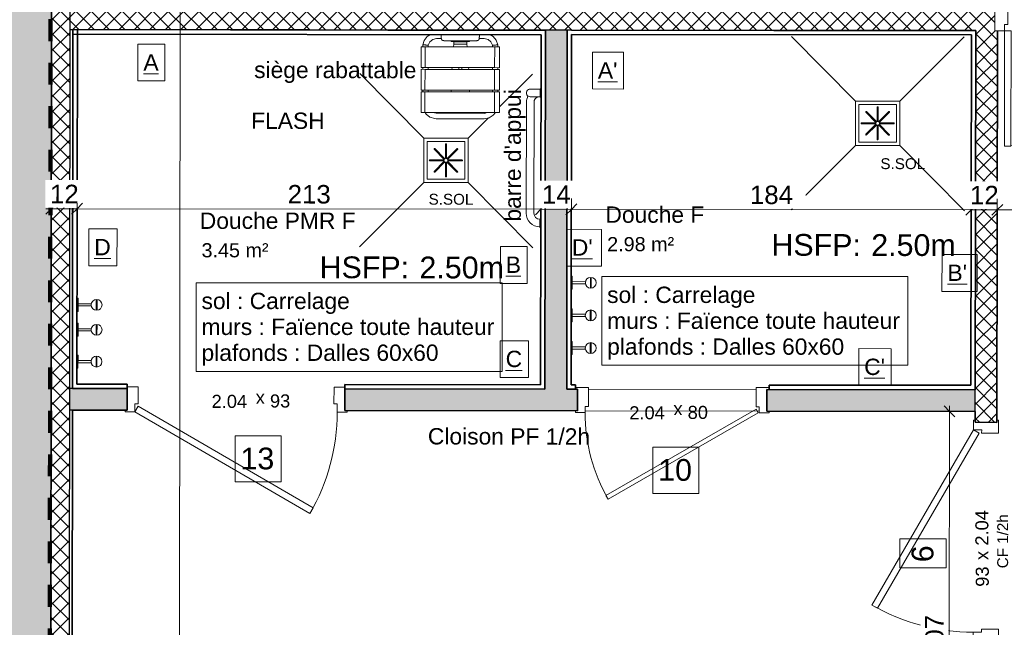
# Model space of a CAD drawing. Header units: metres. Extents: x 107 to 154, y -7 to 138.
# Tile 25 of 62: x 114.89 to 119.42, y 114.72 to 117.52. Entities that reach past the tile are written whole.
import ezdxf

# ---------------------------------------------------------------- set-up
doc = ezdxf.new("R2010")
doc.units = ezdxf.units.M
doc.linetypes.add('Tiret', pattern=[0.0025, 0.00125, -0.00125])
for name, color, linetype, lineweight in [('A-ANNO-DIMS', 7, 'Continuous', 20), ('A-ANNO-DIMS-50', 7, 'Continuous', 20), ('A-AREA-IDEN', 7, 'Continuous', 20), ('A-DOOR', 7, 'Continuous', 18), ('A-DOOR-IDEN', 7, 'Continuous', 20), ('A-WALL', 7, 'Continuous', 18), ('G-ANNO-TEXT', 7, 'Continuous', 20), ('I-FURN', 7, 'Continuous', 18), ('I-WALL', 7, 'Continuous', 18), ('P-SANR-FIXT', 7, 'Continuous', 18)]:
    doc.layers.add(name, color=color, linetype=linetype, lineweight=lineweight)
doc.layers.add('A-DETL', color=7, linetype='Continuous', lineweight=18, true_color=0x00a600)
doc.layers.add('A-DOOR-FRAM', color=7, linetype='Continuous', lineweight=18, true_color=0x2a2a2a)
doc.layers.add('A-WALL-PATT', color=7, linetype='Continuous', true_color=0x2a2a2a)
doc.styles.add('Arial_11', font='arial.ttf', dxfattribs={"height": 0.0012})
doc.styles.add('Arial_3', font='arial.ttf', dxfattribs={"height": 0.065})
doc.styles.add('Arial_4', font='arial.ttf', dxfattribs={"height": 0.075})
doc.styles.add('Arial_5', font='arial.ttf', dxfattribs={"height": 0.085})
doc.styles.add('Arial_6', font='arial.ttf', dxfattribs={"height": 0.1})
doc.styles.add('Arial_8', font='arial.ttf', dxfattribs={"height": 0.05})
doc.styles.add('Arial_9', font='arial.ttf', dxfattribs={"height": 0.06})
doc.dimstyles.new('GRZRIG_Cotes_linéaires_-Arial_1_7_op', dxfattribs={"dimscale": 0.3048, "dimtxt": 0.086722, "dimasz": 0.164042, "dimexe": 0.082021, "dimexo": 0.0625, "dimgap": 8.2021e-05, "dimtad": 1, "dimdec": 0, "dimlfac": 100, "dimzin": 0, "dimdsep": 46, "dimtxsty": 'Arial_5', "dimblk1": 'OBLIQUE', "dimblk2": 'OBLIQUE', "dimsah": 1, "dimcen": 0.09, "dimdle": 0.082021, "dimazin": 0, "dimtfac": 1, "dimtdec": 4, "dimtix": 1, "dimtmove": 0, "dimatfit": 3, "dimfxl": 0.164042, "dimfxlon": 1, "dimtvp": 1, "dimtfill": 1, "dimtolj": 1, "dimtzin": 0, "dimarcsym": 2})
pattern_1 = [(45, (0, 0), (-0.035355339, 0.035355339), []), (135, (0, 0), (-0.035355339, -0.035355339), [])]

# ---------------------------------------------------------------- blocks, each defined once
blk = doc.blocks.new('Grz_porte 1V recouvrement 30_ - 93x204-4900149-DCE-R-1 Proj 50')
at = {"layer": 'A-DOOR'}
for p, q in [((-0.3404, 0.523), (-0.3554, 0.497)), ((0.465, 0.058), (-0.3404, 0.523)), ((-0.3554, 0.497), (0.45, 0.032)), ((0.465, 0.058), (0.45, 0.032))]:
    blk.add_line(p, q, dxfattribs=at)
blk.add_arc((0.465, 0.058), 0.93, 150, 180, dxfattribs=at)
at = {"layer": 'A-DOOR-FRAM', "color": 7}
for p, q in [((-0.51, 0.058), (-0.465, 0.058)), ((-0.51, 0.05), (-0.51, 0.058)), ((-0.465, 0.058), (-0.465, 0.02)), ((0.465, 0.058), (0.51, 0.058)), ((0.465, 0.02), (0.465, 0.058)), ((0.51, 0.058), (0.51, 0.05)), ((-0.465, 0.02), (-0.45, 0.02)), ((-0.45, 0.02), (-0.45, -0.058)), ((0.45, 0.02), (0.465, 0.02)), ((0.45, -0.058), (0.45, 0.02)), ((-0.51, -0.058), (-0.51, -0.05)), ((-0.45, -0.058), (-0.51, -0.058)), ((0.51, -0.058), (0.45, -0.058)), ((0.51, -0.05), (0.51, -0.058))]:
    blk.add_line(p, q, dxfattribs=at)
blk = doc.blocks.new('OMD_Porte 2V tunnel - 140x204 _occulus-5373107-DCE-R-1 Proj 50')
at = {"layer": 'A-DOOR'}
for p, q in [((-0.75, 0.98), (-0.78, 0.98)), ((-0.78, 0.98), (-0.78, 0.05)), ((-0.75, 0.05), (-0.75, 0.98)), ((0.68, 0.58), (0.65, 0.58)), ((0.65, 0.58), (0.65, 0.05)), ((0.68, 0.05), (0.68, 0.58)), ((-0.825, -0.05), (-0.825, 0.05)), ((-0.825, 0.05), (-0.78, 0.05)), ((-0.78, 0.05), (-0.75, 0.05)), ((-0.78, 0.05), (-0.78, 0.02)), ((0.65, 0.05), (0.68, 0.05)), ((0.68, 0.02), (0.68, 0.05)), ((0.68, 0.05), (0.725, 0.05)), ((0.725, 0.05), (0.725, -0.05)), ((-0.78, 0.02), (-0.765, 0.02)), ((-0.765, 0.02), (-0.765, -0.05)), ((0.665, 0.02), (0.68, 0.02)), ((0.665, -0.05), (0.665, 0.02)), ((-0.765, -0.05), (-0.825, -0.05)), ((0.725, -0.05), (0.665, -0.05))]:
    blk.add_line(p, q, dxfattribs=at)
at = {"layer": 'A-DOOR', "linetype": 'Tiret'}
for centre, radius, start, end in [((-0.78, 0.05), 0.93, 360, 90), ((0.68, 0.05), 0.53, 90, 180)]:
    blk.add_arc(centre, radius, start, end, dxfattribs=at)
blk = doc.blocks.new('Grz_porte 1V recouvrement 30_ - 80x204-4230101-DCE-R-1 Proj 50')
at = {"layer": 'A-DOOR'}
for p, q in [((-0.3041, -0.4385), (0.385, -0.0407)), ((0.395, -0.058), (0.385, -0.0407)), ((0.395, -0.058), (-0.2941, -0.4558)), ((-0.2941, -0.4558), (-0.3041, -0.4385))]:
    blk.add_line(p, q, dxfattribs=at)
blk.add_arc((0.4, -0.058), 0.8, 180, 209.821, dxfattribs=at)
at = {"layer": 'A-DOOR-FRAM', "color": 7}
for p, q in [((-0.385, 0.058), (-0.445, 0.058)), ((-0.385, -0.03), (-0.385, 0.058)), ((0.445, 0.058), (0.385, 0.058)), ((0.385, 0.058), (0.385, -0.03)), ((-0.4, -0.058), (-0.4, -0.03)), ((-0.4, -0.03), (-0.385, -0.03)), ((0.385, -0.03), (0.4, -0.03)), ((0.4, -0.03), (0.4, -0.058)), ((-0.445, -0.05), (-0.445, -0.058)), ((-0.445, -0.058), (-0.4, -0.058)), ((0.4, -0.058), (0.445, -0.058)), ((0.445, -0.058), (0.445, -0.05))]:
    blk.add_line(p, q, dxfattribs=at)
blk = doc.blocks.new('Grz_patère - Grz_patère-3432048-DCE-R-1 Proj 50')
at = {"layer": 'I-FURN'}
for p, q in [((0, -0.03), (0, 0.03)), ((0, 0.03), (0.005, 0.03)), ((0.005, 0.03), (0.005, -0.03)), ((0.005, 0.005), (0.0655, 0.005)), ((0.088, 0.025), (0.088, -0.025)), ((0.092, 0.025), (0.092, -0.025)), ((0.005, -0.03), (0, -0.03)), ((0.0655, -0.005), (0.005, -0.005))]:
    blk.add_line(p, q, dxfattribs=at)
blk.add_circle((0.09, 0), 0.025, dxfattribs=at)
blk = doc.blocks.new('Grz_patère - Grz_patère-3431089-DCE-R-1 Proj 50')
at = {"layer": 'I-FURN'}
for p, q in [((0.005, 0.03), (0.0001, 0.03)), ((0.005, -0.03), (0.005, 0.03)), ((0.0655, 0.005), (0.005, 0.005)), ((0.088, -0.025), (0.088, 0.025)), ((0.092, -0.025), (0.092, 0.025)), ((0.0001, -0.03), (0.005, -0.03)), ((0.005, -0.005), (0.0655, -0.005))]:
    blk.add_line(p, q, dxfattribs=at)
blk.add_circle((0.09, 0), 0.025, dxfattribs=at)
blk = doc.blocks.new('siege rabattable 3D - Type 1-4900157-DCE-R-1 Proj 50')
at = {"layer": 'I-FURN'}
for p, q in [((0.015, -0.089), (0.0379, -0.089)), ((0.0304, -0.05), (0.0304, -0.0506)), ((0.0304, -0.0506), (0.0304, -0.05)), ((0.2122, -0.089), (0.2352, -0.089)), ((0.2197, -0.05), (0.2197, -0.0507)), ((0.2197, -0.0507), (0.2197, -0.05)), ((-0.055, -0.127), (-0.055, -0.2224)), ((-0.037, -0.127), (-0.055, -0.127)), ((-0.0474, -0.1175), (-0.0474, -0.127)), ((0.283, -0.127), (-0.037, -0.127)), ((-0.037, -0.127), (-0.037, -0.2224)), ((-0.0226, -0.127), (-0.0226, -0.1197)), ((0.0486, -0.0991), (0.0486, -0.0985)), ((0.0486, -0.0991), (0.2014, -0.0991)), ((0.083, -0.0991), (0.083, -0.1005)), ((0.083, -0.1005), (0.083, -0.1024)), ((0.083, -0.1024), (0.167, -0.1024)), ((0.095, -0.114), (0.0941, -0.1269)), ((0.095, -0.114), (0.1556, -0.114)), ((0.0957, -0.1034), (0.1548, -0.1034)), ((0.1565, -0.1268), (0.1556, -0.114)), ((0.167, -0.1005), (0.167, -0.0991)), ((0.167, -0.1024), (0.167, -0.1005)), ((0.2014, -0.0985), (0.2014, -0.0991)), ((0.2727, -0.1197), (0.2727, -0.1267)), ((0.305, -0.127), (0.283, -0.127)), ((0.283, -0.127), (0.283, -0.2224)), ((0.2975, -0.1266), (0.2975, -0.1175)), ((0.305, -0.2224), (0.305, -0.127)), ((-0.055, -0.2224), (-0.037, -0.2224)), ((-0.0474, -0.2224), (-0.0474, -0.2305)), ((-0.037, -0.2224), (0.283, -0.2224)), ((-0.0226, -0.2305), (-0.0226, -0.2224)), ((0.0874, -0.2224), (0.0868, -0.2305)), ((0.1637, -0.2305), (0.1632, -0.2224)), ((0.2727, -0.2224), (0.2727, -0.2305)), ((0.283, -0.2224), (0.305, -0.2224)), ((0.2975, -0.2305), (0.2975, -0.2224)), ((-0.055, -0.2305), (-0.055, -0.3259)), ((-0.037, -0.2305), (-0.055, -0.2305)), ((0.283, -0.2305), (-0.037, -0.2305)), ((-0.037, -0.2305), (-0.037, -0.3259)), ((0.305, -0.2305), (0.283, -0.2305)), ((0.283, -0.2305), (0.283, -0.3259)), ((0.305, -0.3259), (0.305, -0.2305)), ((-0.055, -0.3259), (-0.037, -0.3259)), ((-0.055, -0.3334), (-0.055, -0.4288)), ((-0.037, -0.3334), (-0.055, -0.3334)), ((-0.0474, -0.3259), (-0.0474, -0.3334)), ((-0.037, -0.3259), (0.283, -0.3259)), ((0.283, -0.3334), (-0.037, -0.3334)), ((-0.037, -0.3334), (-0.037, -0.4288)), ((-0.0226, -0.3334), (-0.0226, -0.3259)), ((0.0826, -0.3334), (0.0826, -0.3259)), ((0.1679, -0.3259), (0.1679, -0.3334)), ((0.2727, -0.3259), (0.2727, -0.3334)), ((0.283, -0.3259), (0.305, -0.3259)), ((0.305, -0.3334), (0.283, -0.3334)), ((0.283, -0.3334), (0.283, -0.4288)), ((0.2975, -0.3334), (0.2975, -0.3259)), ((0.305, -0.4288), (0.305, -0.3334)), ((-0.055, -0.4288), (-0.037, -0.4288)), ((-0.037, -0.4288), (0.283, -0.4288)), ((0.0145, -0.4325), (-0.0012, -0.4288)), ((0.2356, -0.4325), (0.0145, -0.4325)), ((0.283, -0.4288), (0.305, -0.4288)), ((0.0145, -0.4574), (0.2356, -0.4574))]:
    blk.add_line(p, q, dxfattribs=at)
at = {"layer": 'I-FURN', "flags": 128}
for points in [[(-0.0113, -0.0706), (-0.0269, -0.08), (-0.0409, -0.0978), (-0.0474, -0.1175)], [(-0.0226, -0.1197), (-0.0152, -0.1037), (-0.0014, -0.0927), (0.015, -0.089)], [(0.2352, -0.089), (0.2523, -0.093), (0.2659, -0.1044), (0.2727, -0.1197)], [(0.2975, -0.1175), (0.29, -0.0961), (0.2754, -0.0787), (0.2612, -0.0707)], [(0.0957, -0.1034), (0.0957, -0.1042), (0.0956, -0.1058), (0.0954, -0.1081), (0.0952, -0.1109), (0.095, -0.114)], [(0.096, -0.0991), (0.0959, -0.101), (0.0958, -0.1027), (0.0957, -0.1034)], [(0.1548, -0.1034), (0.1548, -0.1027), (0.1547, -0.101), (0.1545, -0.0991)], [(0.1556, -0.114), (0.1554, -0.1109), (0.1552, -0.1081), (0.155, -0.1058), (0.1549, -0.1042), (0.1548, -0.1034)], [(-0.0365, -0.4288), (-0.0316, -0.4367), (-0.0138, -0.4505), (0.0077, -0.457), (0.0145, -0.4574)], [(0.2494, -0.4288), (0.2413, -0.4321), (0.2356, -0.4325)], [(0.2356, -0.4574), (0.2577, -0.4533), (0.2769, -0.4415), (0.2868, -0.4288)]]:
    blk.add_lwpolyline(points, dxfattribs=at)
at = {"layer": 'I-FURN'}
for centre, start, end in [((-0.0026, -0.0843), 9.4726, 19.9271), ((0.2526, -0.0843), 160.1355, 170.5274)]:
    blk.add_arc(centre, 0.0404, start, end, dxfattribs=at)
for points in [[(0.0373, -0.0777), (0.0375, -0.0793), (0.0379, -0.0825), (0.0378, -0.0856), (0.0377, -0.0871)], [(0.2123, -0.0871), (0.2122, -0.0856), (0.2122, -0.0825), (0.2125, -0.0793), (0.2128, -0.0777)], [(-0.0226, -0.1197), (-0.0226, -0.1197), (-0.0231, -0.1196), (-0.0253, -0.1194), (-0.0287, -0.1191), (-0.0328, -0.1187), (-0.0372, -0.1183), (-0.0413, -0.118), (-0.0447, -0.1177), (-0.0469, -0.1176), (-0.0474, -0.1175), (-0.0474, -0.1175)], [(0.083, -0.1005), (0.0833, -0.1001), (0.0837, -0.0996), (0.0841, -0.0991)], [(0.1658, -0.0991), (0.1662, -0.0996), (0.1666, -0.1001), (0.167, -0.1005)], [(0.2727, -0.1197), (0.2727, -0.1197), (0.2732, -0.1196), (0.2754, -0.1194), (0.2788, -0.1191), (0.2829, -0.1187), (0.2873, -0.1183), (0.2915, -0.118), (0.2948, -0.1177), (0.297, -0.1176), (0.2975, -0.1175), (0.2975, -0.1175)], [(0.1175, -0.2305), (0.1176, -0.2278), (0.1178, -0.2251), (0.118, -0.2224)], [(0.118, -0.2224), (0.1178, -0.2251), (0.1176, -0.2278), (0.1175, -0.2305)], [(0.1326, -0.2224), (0.1328, -0.2251), (0.1329, -0.2278), (0.133, -0.2305)], [(0.133, -0.2305), (0.1329, -0.2278), (0.1328, -0.2251), (0.1326, -0.2224)]]:
    blk.add_open_spline(points, degree=3, dxfattribs=at)
for points, knots in [([(0.0377, -0.0871), (0.0377, -0.0876), (0.0378, -0.0885), (0.038, -0.0899), (0.0383, -0.0909), (0.0386, -0.0917), (0.0388, -0.0923), (0.0391, -0.0929), (0.0395, -0.0936), (0.0403, -0.0947), (0.0413, -0.0956), (0.0421, -0.0963), (0.0426, -0.0966), (0.043, -0.0969), (0.0433, -0.0971), (0.0436, -0.0972), (0.0438, -0.0973), (0.0442, -0.0975), (0.0446, -0.0977), (0.045, -0.0979), (0.0454, -0.098), (0.0457, -0.0981), (0.0461, -0.0981), (0.0465, -0.0982), (0.0473, -0.0983), (0.0481, -0.0984), (0.0486, -0.0985)], [0, 0, 0, 0, 0.071429, 0.142857, 0.214286, 0.25, 0.285714, 0.321429, 0.357143, 0.428571, 0.571429, 0.607143, 0.642857, 0.678571, 0.696429, 0.714286, 0.732143, 0.75, 0.785714, 0.821429, 0.839286, 0.857143, 0.875, 0.892857, 0.928571, 1, 1, 1, 1]), ([(0.2014, -0.0985), (0.202, -0.0984), (0.2027, -0.0983), (0.2035, -0.0982), (0.204, -0.0981), (0.2043, -0.0981), (0.2046, -0.098), (0.205, -0.0979), (0.2055, -0.0977), (0.2059, -0.0975), (0.2062, -0.0973), (0.2065, -0.0972), (0.2067, -0.0971), (0.2071, -0.0969), (0.2075, -0.0966), (0.2079, -0.0963), (0.2088, -0.0956), (0.2096, -0.0948), (0.2103, -0.0939), (0.2106, -0.0934), (0.211, -0.0929), (0.2112, -0.0923), (0.2115, -0.0917), (0.2118, -0.0909), (0.2122, -0.0894), (0.2123, -0.0881), (0.2123, -0.0871)], [0, 0, 0, 0, 0.071429, 0.107143, 0.125, 0.142857, 0.160714, 0.178571, 0.214286, 0.25, 0.267857, 0.285714, 0.303571, 0.321429, 0.357143, 0.392857, 0.428571, 0.571429, 0.607143, 0.642857, 0.678571, 0.714286, 0.75, 0.785714, 0.857143, 1, 1, 1, 1])]:
    blk.add_open_spline(points, degree=3, knots=knots, dxfattribs=at)
blk = doc.blocks.new('OMD_barre d_appui - Type 1-4160814-DCE-R-1 Proj 50')
at = {"layer": 'P-SANR-FIXT'}
for p, q in [((-0.1902, -0.0744), (-0.1946, -0.07)), ((-0.1902, -0.0744), (-0.1902, -0.1193)), ((-0.1552, -0.0744), (-0.1902, -0.0744)), ((-0.1509, -0.07), (-0.1552, -0.0744)), ((-0.1552, -0.0744), (-0.1552, -0.1192)), ((0.4075, -0.0744), (0.4039, -0.07)), ((0.4448, -0.0744), (0.4075, -0.0744)), ((0.4491, -0.07), (0.4448, -0.0744)), ((0.38, -0.1019), (-0.13, -0.1019)), ((0.38, -0.1369), (-0.13, -0.1369))]:
    blk.add_line(p, q, dxfattribs=at)
for centre, radius, start, end in [((-0.13, -0.0744), 0.0275, 203.4507, 270.0261), ((0.38, -0.0744), 0.0275, 270, 359.9997), ((0.38, -0.0744), 0.0625, 270, 0), ((-0.1727, -0.1193), 0.0175, 180, 0.6382), ((-0.13, -0.0743), 0.0625, 242.6332, 269.983)]:
    blk.add_arc(centre, radius, start, end, dxfattribs=at)
blk = doc.blocks.new('OMD_Siphondouche - 80x80-4229685-DCE-R-1 Proj 50')
at = {"layer": 'P-SANR-FIXT'}
for p, q in [((-0.1018, 0.1019), (-0.4, 0.4012)), ((0.1018, 0.1019), (0.3968, 0.398)), ((-0.1019, -0.1017), (-0.1019, 0.1017)), ((-0.1019, 0.1017), (0.1019, 0.1017)), ((0.1019, 0.1017), (0.1019, -0.1017)), ((-0.0866, -0.0865), (-0.0866, 0.0865)), ((-0.0866, 0.0865), (0.0866, 0.0865)), ((-0.0089, 0.0058), (-0.0539, 0.0508)), ((-0.0058, 0.0089), (-0.0508, 0.0539)), ((-0.0022, 0.0104), (-0.0022, 0.074)), ((0.0022, 0.0104), (0.0022, 0.074)), ((0.0058, 0.0089), (0.0508, 0.0539)), ((0.0089, 0.0058), (0.0539, 0.0508)), ((0.0866, 0.0865), (0.0866, -0.0865)), ((-0.0104, 0.0022), (-0.074, 0.0022)), ((0.0104, 0.0022), (0.074, 0.0022)), ((-0.0104, -0.0022), (-0.074, -0.0022)), ((-0.0089, -0.0058), (-0.0539, -0.0508)), ((-0.0058, -0.0089), (-0.0508, -0.0539)), ((-0.0022, -0.0104), (-0.0022, -0.074)), ((0.0022, -0.0104), (0.0022, -0.074)), ((0.0058, -0.0089), (0.0508, -0.0539)), ((0.0089, -0.0058), (0.0539, -0.0508)), ((0.0104, -0.0022), (0.074, -0.0022)), ((0.0866, -0.0865), (-0.0866, -0.0865)), ((-0.1018, -0.1019), (-0.3965, -0.3977)), ((0.1019, -0.1017), (-0.1019, -0.1017)), ((0.1018, -0.1019), (0.3968, -0.398))]:
    blk.add_line(p, q, dxfattribs=at)
for centre, start, end in [((-0.0523, 0.0523), 44.1511, 225.849), ((0, 0.074), 359.151, 180.849), ((0.0523, 0.0523), 314.151, 135.8489), ((-0.074, 0), 89.151, 270.849), ((-0.0104, 0), 270, 90), ((-0.0074, 0.0074), 225, 45), ((0, 0.0104), 180, 0), ((0.0074, 0.0074), 135, 315), ((0.0104, 0), 90, 270), ((0.074, 0), 269.151, 90.849), ((-0.0074, -0.0074), 315, 135), ((0, -0.0104), 0, 180), ((0.0074, -0.0074), 45, 225), ((-0.0523, -0.0523), 134.1511, 315.849), ((0, -0.074), 179.151, 0.849), ((0.0523, -0.0523), 224.151, 45.849)]:
    blk.add_arc(centre, 0.00219, start, end, dxfattribs=at)
blk = doc.blocks.new('OMD_Siphondouche - 80x80-V60-DCE-R-1 Proj 50')
at = {"layer": 'P-SANR-FIXT'}
for p, q in [((-0.1018, 0.1019), (-0.4, 0.4012)), ((0.1018, 0.1019), (0.3968, 0.398)), ((-0.1019, -0.1017), (-0.1019, 0.1017)), ((-0.1019, 0.1017), (0.1019, 0.1017)), ((0.1019, 0.1017), (0.1019, -0.1017)), ((-0.0866, -0.0865), (-0.0866, 0.0865)), ((-0.0866, 0.0865), (0.0866, 0.0865)), ((-0.0089, 0.0058), (-0.0539, 0.0508)), ((-0.0058, 0.0089), (-0.0508, 0.0539)), ((-0.0022, 0.0104), (-0.0022, 0.074)), ((0.0022, 0.0104), (0.0022, 0.074)), ((0.0058, 0.0089), (0.0508, 0.0539)), ((0.0089, 0.0058), (0.0539, 0.0508)), ((0.0866, 0.0865), (0.0866, -0.0865)), ((-0.0104, 0.0022), (-0.074, 0.0022)), ((0.0104, 0.0022), (0.074, 0.0022)), ((-0.0104, -0.0022), (-0.074, -0.0022)), ((-0.0089, -0.0058), (-0.0539, -0.0508)), ((-0.0058, -0.0089), (-0.0508, -0.0539)), ((-0.0022, -0.0104), (-0.0022, -0.074)), ((0.0022, -0.0104), (0.0022, -0.074)), ((0.0058, -0.0089), (0.0508, -0.0539)), ((0.0089, -0.0058), (0.0539, -0.0508)), ((0.0104, -0.0022), (0.074, -0.0022)), ((0.0866, -0.0865), (-0.0866, -0.0865)), ((-0.1018, -0.1019), (-0.1951, -0.1955)), ((0.1019, -0.1017), (-0.1019, -0.1017)), ((0.1018, -0.1019), (0.3968, -0.398)), ((-0.2454, -0.246), (-0.3965, -0.3977))]:
    blk.add_line(p, q, dxfattribs=at)
for centre, start, end in [((-0.0523, 0.0523), 44.1511, 225.849), ((0, 0.074), 359.151, 180.849), ((0.0523, 0.0523), 314.151, 135.8489), ((-0.074, 0), 89.151, 270.849), ((-0.0104, 0), 270, 90), ((-0.0074, 0.0074), 225, 45), ((0, 0.0104), 180, 0), ((0.0074, 0.0074), 135, 315), ((0.0104, 0), 90, 270), ((0.074, 0), 269.151, 90.849), ((-0.0074, -0.0074), 315, 135), ((0, -0.0104), 0, 180), ((0.0074, -0.0074), 45, 225), ((-0.0523, -0.0523), 134.1511, 315.849), ((0, -0.074), 179.151, 0.849), ((0.0523, -0.0523), 224.151, 45.849)]:
    blk.add_arc(centre, 0.00219, start, end, dxfattribs=at)
blk = doc.blocks.new('Grz_porte 1V recouvrement 30_ - 93x204-4777726-DCE-R-1 Proj 50')
at = {"layer": 'A-DOOR'}
for p, q in [((-0.3404, 0.523), (-0.3554, 0.497)), ((0.465, 0.058), (-0.3404, 0.523)), ((-0.3554, 0.497), (0.45, 0.032)), ((0.465, 0.058), (0.45, 0.032))]:
    blk.add_line(p, q, dxfattribs=at)
blk.add_arc((0.465, 0.058), 0.93, 150, 180, dxfattribs=at)
at = {"layer": 'A-DOOR-FRAM', "color": 7}
for p, q in [((-0.51, 0.058), (-0.465, 0.058)), ((-0.51, 0.05), (-0.51, 0.058)), ((-0.465, 0.058), (-0.465, 0.02)), ((0.465, 0.058), (0.51, 0.058)), ((0.465, 0.02), (0.465, 0.058)), ((0.51, 0.058), (0.51, 0.05)), ((-0.465, 0.02), (-0.45, 0.02)), ((-0.45, 0.02), (-0.45, -0.058)), ((0.45, 0.02), (0.465, 0.02)), ((0.45, -0.058), (0.45, 0.02)), ((-0.45, -0.058), (-0.5, -0.058)), ((0.5, -0.058), (0.45, -0.058))]:
    blk.add_line(p, q, dxfattribs=at)
blk = doc.blocks.new('OMD_Etiquette porte Pleine - dim vantail _ numéro-2609753-DCE-R-1 Proj 50')
at = {"layer": 'A-DOOR-IDEN', "insert": (0.004333, 0.000751), "char_height": 0.0012, "width": 0.00096202, "attachment_point": 1, "style": 'Arial_11'}
blk.add_mtext('x', dxfattribs=at)
blk = doc.blocks.new('DIMBLOCK18-DCE-R-1 Proj 50')
at = {"layer": 'A-ANNO-DIMS-50'}
for p, q in [((115.0402, 116.6488), (115.0403, 116.6988)), ((115.0152, 116.6489), (115.1581, 116.6487)), ((115.0402, 116.6488), (115.0152, 116.6239)), ((115.0402, 116.6488), (115.0652, 116.6738)), ((115.0402, 116.6488), (115.0402, 116.6238)), ((115.1581, 116.6487), (115.1331, 116.6237)), ((115.1581, 116.6487), (115.158, 116.5987)), ((115.1581, 116.6487), (115.1831, 116.6737)), ((115.1581, 116.6487), (115.1581, 116.6737))]:
    blk.add_line(p, q, dxfattribs=at)
at = {"layer": 'A-ANNO-DIMS-50', "color": 0, "insert": (115.0339, 116.7592), "char_height": 0.085, "width": 0.1569, "attachment_point": 1, "rotation": 359.9294, "line_spacing_factor": 0.941778, "style": 'Arial_5', "bg_fill": 3, "box_fill_scale": 1.25, "bg_fill_color": 256, "bg_fill_true_color": 13158600, "bg_fill_transparency": 0}
blk.add_mtext('12', dxfattribs=at)
blk = doc.blocks.new('_Oblique')
at = {"color": 0, "linetype": 'ByBlock', "lineweight": -2}
blk.add_line((-0.5, -0.5), (0.5, 0.5), dxfattribs=at)
blk = doc.blocks.new('DIMBLOCK19-DCE-R-1 Proj 50')
at = {"layer": 'A-ANNO-DIMS-50'}
for p, q in [((117.2894, 116.6461), (117.2895, 116.6961)), ((115.1581, 116.6487), (115.1331, 116.6237)), ((115.1581, 116.6487), (115.158, 116.5987)), ((115.1581, 116.6487), (115.1831, 116.6737)), ((115.1581, 116.6487), (115.1581, 116.6737)), ((115.1581, 116.6487), (117.2894, 116.6461)), ((117.2894, 116.6461), (117.2644, 116.6211)), ((117.2894, 116.6461), (117.3144, 116.671)), ((117.2894, 116.6461), (117.2894, 116.6211))]:
    blk.add_line(p, q, dxfattribs=at)
at = {"layer": 'A-ANNO-DIMS-50', "color": 0, "insert": (116.1258, 116.7579), "char_height": 0.085, "width": 0.23535, "attachment_point": 1, "rotation": 359.9294, "line_spacing_factor": 0.941778, "style": 'Arial_5', "bg_fill": 3, "box_fill_scale": 1.25, "bg_fill_color": 256, "bg_fill_true_color": 13158600, "bg_fill_transparency": 0}
blk.add_mtext('213', dxfattribs=at)
blk = doc.blocks.new('DIMBLOCK20-DCE-R-1 Proj 50')
at = {"layer": 'A-ANNO-DIMS-50'}
for p, q in [((117.2894, 116.6461), (117.2895, 116.6961)), ((117.4294, 116.6459), (117.4295, 116.6959)), ((117.2894, 116.6461), (117.2644, 116.6211)), ((117.2894, 116.6461), (117.3144, 116.671)), ((117.2894, 116.6461), (117.4294, 116.6459)), ((117.2894, 116.6461), (117.2894, 116.6211)), ((117.4294, 116.6459), (117.4044, 116.6209)), ((117.4294, 116.6459), (117.4544, 116.6709)), ((117.4294, 116.6459), (117.4294, 116.6209))]:
    blk.add_line(p, q, dxfattribs=at)
at = {"layer": 'A-ANNO-DIMS-50', "color": 0, "insert": (117.2942, 116.7564), "char_height": 0.085, "width": 0.1569, "attachment_point": 1, "rotation": 359.9294, "line_spacing_factor": 0.941778, "style": 'Arial_5', "bg_fill": 3, "box_fill_scale": 1.25, "bg_fill_color": 256, "bg_fill_true_color": 13158600, "bg_fill_transparency": 0}
blk.add_mtext('14', dxfattribs=at)
blk = doc.blocks.new('DIMBLOCK21-DCE-R-1 Proj 50')
at = {"layer": 'A-ANNO-DIMS-50'}
for p, q in [((117.4294, 116.6459), (117.4295, 116.6959)), ((119.2663, 116.6436), (119.2664, 116.6936)), ((117.4294, 116.6459), (117.4044, 116.6209)), ((117.4294, 116.6459), (117.4544, 116.6709)), ((117.4294, 116.6459), (119.2663, 116.6436)), ((117.4294, 116.6459), (117.4294, 116.6209)), ((119.2663, 116.6436), (119.2413, 116.6187)), ((119.2663, 116.6436), (119.2914, 116.6686)), ((119.2663, 116.6436), (119.2663, 116.6186))]:
    blk.add_line(p, q, dxfattribs=at)
at = {"layer": 'A-ANNO-DIMS-50', "color": 0, "insert": (118.2499, 116.7553), "char_height": 0.085, "width": 0.23535, "attachment_point": 1, "rotation": 359.9294, "line_spacing_factor": 0.941778, "style": 'Arial_5', "bg_fill": 3, "box_fill_scale": 1.25, "bg_fill_color": 256, "bg_fill_true_color": 13158600, "bg_fill_transparency": 0}
blk.add_mtext('184', dxfattribs=at)
blk = doc.blocks.new('DIMBLOCK22-DCE-R-1 Proj 50')
at = {"layer": 'A-ANNO-DIMS-50'}
for p, q in [((119.2663, 116.6436), (119.2664, 116.6936)), ((119.3863, 116.6435), (119.3864, 116.6935)), ((119.2663, 116.6436), (119.2413, 116.6187)), ((119.2663, 116.6436), (119.2914, 116.6686)), ((119.2663, 116.6436), (119.3863, 116.6435)), ((119.2663, 116.6436), (119.2663, 116.6186)), ((119.3863, 116.6435), (119.3613, 116.6185)), ((119.3863, 116.6435), (119.4114, 116.6685)), ((119.3863, 116.6435), (119.3863, 116.6185))]:
    blk.add_line(p, q, dxfattribs=at)
at = {"layer": 'A-ANNO-DIMS-50', "color": 0, "insert": (119.2611, 116.754), "char_height": 0.085, "width": 0.1569, "attachment_point": 1, "rotation": 359.9294, "line_spacing_factor": 0.941778, "style": 'Arial_5', "bg_fill": 3, "box_fill_scale": 1.25, "bg_fill_color": 256, "bg_fill_true_color": 13158600, "bg_fill_transparency": 0}
blk.add_mtext('12', dxfattribs=at)
blk = doc.blocks.new('DIMBLOCK23-DCE-R-1 Proj 50')
at = {"layer": 'A-ANNO-DIMS-50'}
for p, q in [((119.3863, 116.6435), (119.3864, 116.6935)), ((120.9249, 116.6416), (120.9249, 116.6916)), ((119.3863, 116.6435), (119.3613, 116.6185)), ((119.3863, 116.6435), (119.4114, 116.6685)), ((119.3863, 116.6435), (120.9249, 116.6416)), ((119.3863, 116.6435), (119.3863, 116.6185)), ((120.9249, 116.6416), (120.8998, 116.6166)), ((120.9249, 116.6416), (120.9248, 116.6166)), ((120.9249, 116.6416), (120.9499, 116.6666))]:
    blk.add_line(p, q, dxfattribs=at)
at = {"layer": 'A-ANNO-DIMS-50', "color": 0, "insert": (120.0577, 116.753), "char_height": 0.085, "width": 0.23535, "attachment_point": 1, "rotation": 359.9294, "line_spacing_factor": 0.941778, "style": 'Arial_5', "bg_fill": 3, "box_fill_scale": 1.25, "bg_fill_color": 256, "bg_fill_true_color": 13158600, "bg_fill_transparency": 0}
blk.add_mtext('154', dxfattribs=at)
blk = doc.blocks.new('DIMBLOCK61-DCE-R-1 Proj 50')
at = {"layer": 'A-ANNO-DIMS-50'}
for p, q in [((115.6527, 134.089), (115.6277, 134.114)), ((115.6527, 134.089), (115.6245, 111.187)), ((115.6527, 134.089), (115.6277, 134.089)), ((115.6527, 134.089), (115.6777, 134.0639)), ((115.6527, 134.089), (115.7027, 134.0889)), ((115.6245, 111.212), (115.5995, 111.237)), ((115.6245, 111.212), (115.5995, 111.212)), ((115.6245, 111.212), (115.6495, 111.1869)), ((115.6245, 111.212), (115.6745, 111.2119))]:
    blk.add_line(p, q, dxfattribs=at)
at = {"layer": 'A-ANNO-DIMS-50', "color": 0, "insert": (115.5282, 122.5197), "char_height": 0.085, "width": 0.3138, "attachment_point": 1, "rotation": 90, "line_spacing_factor": 0.941778, "style": 'Arial_5', "bg_fill": 3, "box_fill_scale": 1.25, "bg_fill_color": 256, "bg_fill_true_color": 13158600, "bg_fill_transparency": 0}
blk.add_mtext('2288', dxfattribs=at)
blk = doc.blocks.new('DIMBLOCK108-DCE-R-1 Proj 50')
at = {"layer": 'A-ANNO-DIMS-50'}
for p, q in [((119.1671, 115.7172), (119.1421, 115.7422)), ((119.1635, 113.6459), (119.1671, 115.7422)), ((119.1671, 115.7172), (119.1421, 115.7172)), ((119.1671, 115.7172), (119.192, 115.6921)), ((119.1671, 115.7172), (119.2171, 115.7171)), ((119.1635, 113.6459), (119.1386, 113.671)), ((119.1635, 113.6459), (119.1135, 113.646)), ((119.1635, 113.6459), (119.1885, 113.6209)), ((119.1635, 113.6459), (119.1885, 113.6459))]:
    blk.add_line(p, q, dxfattribs=at)
at = {"layer": 'A-ANNO-DIMS-50', "color": 0, "insert": (119.0549, 114.5835), "char_height": 0.085, "width": 0.23535, "attachment_point": 1, "rotation": 90, "line_spacing_factor": 0.941778, "style": 'Arial_5', "bg_fill": 3, "box_fill_scale": 1.25, "bg_fill_color": 256, "bg_fill_true_color": 13158600, "bg_fill_transparency": 0}
blk.add_mtext('207', dxfattribs=at)

msp = doc.modelspace()

# ---------------------------------------------------------------- hatches: boundary and pattern name
at = {"layer": 'A-WALL-PATT'}
h = msp.add_hatch(color=256, dxfattribs=at)
h.paths.add_polyline_path([(115.0332, 110.9189), (115.0592, 132.0516), (115.0583, 132.0515), (115.058, 131.859), (114.9831, 131.9341), (114.907, 131.8602), (114.8328, 131.9341), (114.759, 131.8605), (114.7332, 110.9194), (115.0331, 110.9189)])
h.paths.add_polyline_path([(115.0612, 133.7061), (115.0619, 134.2427), (114.7714, 134.2427), (114.7709, 133.898), (114.7616, 133.898), (114.8354, 133.8239), (114.9096, 133.8979), (114.9857, 133.8239), (115.0606, 133.898), (115.0606, 133.7061)])
at = {"layer": 'A-WALL-PATT', "lineweight": 18, "true_color": 0x7e7e7e}
h = msp.add_hatch(dxfattribs=at)
h.set_pattern_fill('FP_1', color=8, style=0, pattern_type=2)
h.set_pattern_definition(pattern_1)
h.paths.add_polyline_path([(115.1185, 111.2126), (115.1261, 117.572), (115.0414, 117.5721), (115.0335, 111.2127), (115.0558, 111.2127)])
at = {"layer": 'A-WALL-PATT', "lineweight": 18}
h = msp.add_hatch(dxfattribs=at)
h.set_pattern_fill('FP_1', style=0, pattern_type=2)
h.set_pattern_definition(pattern_1)
h.paths.add_polyline_path([(119.2873, 117.4669), (119.2875, 117.5669), (115.1264, 117.5719), (115.1264, 117.472), (118.6756, 117.4676)])
h = msp.add_hatch(dxfattribs=at)
h.set_pattern_fill('FP_1', style=0, pattern_type=2)
h.set_pattern_definition(pattern_1)
h.paths.add_polyline_path([(119.3782, 111.2073), (119.3832, 114.6668), (119.2832, 114.6668), (119.2782, 111.2074), (119.2816, 111.2074)])
h.paths.add_polyline_path([(119.3847, 115.6668), (119.3873, 117.4663), (119.3744, 117.4669), (119.3744, 117.5663), (119.2875, 117.5663), (119.2849, 115.667)])
at = {"layer": 'A-WALL-PATT', "true_color": 0xc0c0c0}
msp.add_hatch(color=9, dxfattribs=at).paths.add_polyline_path([(117.408, 115.8197), (117.4104, 117.4692), (117.3104, 117.4693), (117.308, 115.8199)])
h = msp.add_hatch(color=9, dxfattribs=at)
h.paths.add_polyline_path([(119.2848, 115.717), (119.2849, 115.817), (118.328, 115.8184), (118.3278, 115.7184), (118.6756, 115.7179)])
h.paths.add_polyline_path([(117.4579, 115.7196), (117.4579, 115.8196), (116.3888, 115.8212), (116.3886, 115.7212), (117.408, 115.7197)])
h.paths.add_polyline_path([(115.3886, 115.7227), (115.3888, 115.8227), (115.1242, 115.8227), (115.1241, 115.7231), (115.1372, 115.723)])

# ---------------------------------------------------------------- linework, layer by layer
at = {"layer": 'A-AREA-IDEN', "flags": 128}
for points in [[(117.5689, 116.3365), (118.9749, 116.3365), (118.9749, 115.929), (117.5689, 115.929)], [(115.7051, 116.3084), (117.1111, 116.3084), (117.1111, 115.9009), (115.7051, 115.9009)]]:
    msp.add_lwpolyline(points, close=True, dxfattribs=at)
at = {"layer": 'A-DETL', "color": 5, "linetype": 'Tiret', "lineweight": 100, "true_color": 0x0000ff}
msp.add_line((115.0647, 136.5194), (115.0126, 101.0196), dxfattribs=at)
at = {"layer": 'A-DOOR-IDEN', "flags": 128}
for points in [[(116.096, 115.3927), (115.884, 115.3927), (115.884, 115.6047), (116.096, 115.6047)], [(118.0152, 115.3401), (117.8032, 115.3401), (117.8032, 115.5521), (118.0152, 115.5521)], [(118.9389, 114.9988), (118.9389, 115.1313), (119.1509, 115.1313), (119.1509, 114.9988)]]:
    msp.add_lwpolyline(points, close=True, dxfattribs=at)
at = {"layer": 'A-WALL', "lineweight": 25}
for p, q in [((115.1185, 111.2126), (115.1264, 117.572)), ((115.1262, 117.472), (115.1392, 117.472)), ((115.1392, 117.4518), (115.1392, 117.4718)), ((117.4304, 117.4692), (117.3104, 117.4693)), ((115.1371, 115.823), (115.1242, 115.8231)), ((119.2848, 115.717), (119.2849, 115.817)), ((115.1371, 115.723), (115.1241, 115.7231))]:
    msp.add_line(p, q, dxfattribs=at)
at = {"layer": 'G-ANNO-TEXT', "flags": 128}
for points in [[(117.5265, 117.3681), (117.669, 117.3679), (117.6688, 117.1989), (117.5263, 117.1991)], [(115.2123, 116.5559), (115.3418, 116.5558), (115.3416, 116.3868), (115.2121, 116.3869)], [(117.4067, 116.5543), (117.5682, 116.554), (117.5679, 116.385), (117.4065, 116.3853)], [(117.1032, 116.4747), (117.2262, 116.4745), (117.2259, 116.3055), (117.1029, 116.3057)], [(119.1326, 116.4378), (119.2941, 116.4376), (119.2938, 116.2686), (119.1324, 116.2688)], [(117.1025, 116.0419), (117.232, 116.0417), (117.2318, 115.8727), (117.1023, 115.8729)], [(118.75, 116.0056), (118.8995, 116.0053), (118.8992, 115.8363), (118.7497, 115.8366)]]:
    msp.add_lwpolyline(points, close=True, dxfattribs=at)
at = {"layer": 'I-WALL', "lineweight": 35}
for p, q in [((115.0414, 117.5721), (115.0335, 111.2127)), ((115.1371, 115.823), (115.1395, 117.472)), ((115.1372, 115.823), (115.1392, 117.4518)), ((115.1392, 117.472), (117.3104, 117.4693)), ((115.1392, 117.4718), (115.1392, 117.472)), ((115.1392, 117.4718), (117.3104, 117.4686)), ((117.2904, 117.4486), (115.1392, 117.4518)), ((115.1595, 117.472), (115.1571, 115.843)), ((117.288, 115.8399), (117.2904, 117.4486)), ((117.3104, 117.4693), (117.308, 115.8199)), ((117.4104, 117.4692), (117.408, 115.8197)), ((117.4304, 117.4502), (117.428, 115.8397)), ((117.4304, 117.4702), (119.2873, 117.4675)), ((117.4304, 117.4702), (117.4304, 117.4692)), ((117.4304, 117.4692), (119.2873, 117.4669)), ((119.2673, 117.4475), (117.4304, 117.4502)), ((119.2649, 115.837), (119.2673, 117.4475)), ((119.2873, 117.4675), (119.2849, 115.817)), ((119.3847, 115.6668), (119.3873, 117.4663)), ((115.1371, 115.823), (115.3888, 115.8227)), ((115.3888, 115.8427), (115.1571, 115.843)), ((115.3886, 115.7227), (115.3888, 115.8427)), ((116.3886, 115.7212), (116.3888, 115.8412)), ((116.3888, 115.8412), (117.288, 115.8399)), ((116.3888, 115.8212), (117.308, 115.8199)), ((117.458, 115.8196), (117.408, 115.8197)), ((117.428, 115.8397), (117.448, 115.8397)), ((117.448, 115.8197), (117.448, 115.8397)), ((117.4579, 115.7196), (117.458, 115.8196)), ((118.3278, 115.7184), (118.328, 115.8184)), ((118.328, 115.8184), (119.2849, 115.817)), ((119.2649, 115.837), (118.338, 115.8383)), ((118.338, 115.8183), (118.338, 115.8383)), ((115.1344, 113.5126), (115.1371, 115.723)), ((115.1371, 115.723), (115.3886, 115.7227)), ((116.3886, 115.7212), (117.4579, 115.7196)), ((119.2848, 115.717), (118.3278, 115.7184)), ((119.2847, 115.667), (119.2848, 115.717)), ((119.3847, 115.6668), (119.2847, 115.667))]:
    msp.add_line(p, q, dxfattribs=at)
at = {"layer": 'I-WALL'}
for p, q in [((117.508, 115.8196), (118.278, 115.8184)), ((118.2928, 115.7184), (117.4929, 115.7196))]:
    msp.add_line(p, q, dxfattribs=at)

# ---------------------------------------------------------------- block references
at = {"layer": 'A-DOOR', "rotation": 179.9597441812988}
msp.add_blockref('OMD_Porte 2V tunnel - 140x204 _occulus-5373107-DCE-R-1 Proj 50', (120.0995, 117.5158), dxfattribs=at)
at = {"layer": 'A-DOOR-FRAM', "color": 7}
for name, p, rotation in [('Grz_porte 1V recouvrement 30_ - 93x204-4777726-DCE-R-1 Proj 50', (115.8887, 115.7719), 179.9158716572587), ('Grz_porte 1V recouvrement 30_ - 80x204-4230101-DCE-R-1 Proj 50', (117.8929, 115.769), 359.9158716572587), ('Grz_porte 1V recouvrement 30_ - 93x204-4900149-DCE-R-1 Proj 50', (119.334, 115.1669), 89.9158716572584)]:
    msp.add_blockref(name, p, dxfattribs=dict(at, rotation=rotation))
at = {"layer": 'A-DOOR-IDEN'}
for p, xscale, yscale, zscale, rotation in [((116.2376, 115.7766), 49.99999999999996, 49.99999999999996, 49.99999999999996, 180), ((118.1568, 115.724), 49.99999999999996, 49.99999999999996, 49.99999999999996, 180), ((119.3229, 114.8175), 49.99999999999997, 49.99999999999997, 49.99999999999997, 89.99999999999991)]:
    msp.add_blockref('OMD_Etiquette porte Pleine - dim vantail _ numéro-2609753-DCE-R-1 Proj 50', p, dxfattribs=dict(at, xscale=xscale, yscale=yscale, zscale=zscale, rotation=rotation))
at = {"layer": 'I-FURN'}
for name, p, rotation in [('siege rabattable 3D - Type 1-4900157-DCE-R-1 Proj 50', (116.7942, 117.5199), 359.9294002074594), ('Grz_patère - Grz_patère-3431089-DCE-R-1 Proj 50', (117.4286, 116.3085), 359.9294002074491), ('Grz_patère - Grz_patère-3432048-DCE-R-1 Proj 50', (115.158, 116.207), 359.9023431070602), ('Grz_patère - Grz_patère-3431089-DCE-R-1 Proj 50', (117.4284, 116.1585), 359.9294002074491), ('Grz_patère - Grz_patère-3432048-DCE-R-1 Proj 50', (115.1578, 116.0924), 359.9023431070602), ('Grz_patère - Grz_patère-3431089-DCE-R-1 Proj 50', (117.4282, 116.0085), 359.9294002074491), ('Grz_patère - Grz_patère-3432048-DCE-R-1 Proj 50', (115.1575, 115.9461), 359.9023431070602)]:
    msp.add_blockref(name, p, dxfattribs=dict(at, rotation=rotation))
at = {"layer": 'P-SANR-FIXT'}
for name, p, rotation in [('OMD_Siphondouche - 80x80-4229685-DCE-R-1 Proj 50', (118.8365, 117.0415), 179.9023431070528), ('OMD_Siphondouche - 80x80-V60-DCE-R-1 Proj 50', (116.8529, 116.8709), 179.9023431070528), ('OMD_barre d_appui - Type 1-4160814-DCE-R-1 Proj 50', (117.3597, 117.008), 269.9158716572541)]:
    msp.add_blockref(name, p, dxfattribs=dict(at, rotation=rotation))

# ---------------------------------------------------------------- texts
at = {"layer": 'A-AREA-IDEN', "char_height": 0.075, "attachment_point": 1, "style": 'Arial_4'}
for s, insert, width in [('Douche PMR F', (115.7222, 116.6311), 0.873839), ('Douche F', (117.586, 116.6592), 0.553164), ('sol : Carrelage', (117.5939, 116.2906), 0.817721), ('sol : Carrelage', (115.7301, 116.2625), 0.817721), ('murs : Faïence toute hauteur', (115.7301, 116.1434), 1.639451), ('murs : Faïence toute hauteur', (117.5939, 116.1715), 1.639451), ('plafonds : Dalles 60x60', (117.5939, 116.0525), 1.314767), ('plafonds : Dalles 60x60', (115.7301, 116.0244), 1.314767)]:
    msp.add_mtext(s, dxfattribs=dict(at, insert=insert, width=width))
at = {"layer": 'A-AREA-IDEN', "color": 251, "true_color": 0x505050, "char_height": 0.065, "width": 0.368776, "attachment_point": 1, "style": 'Arial_3'}
for s, insert in [('3.45 m²', (115.7301, 116.4904)), ('2.98 m²', (117.5939, 116.5185))]:
    msp.add_mtext(s, dxfattribs=dict(at, insert=insert))
at = {"layer": 'A-DOOR-IDEN', "attachment_point": 1}
for s, insert, char_height, width, style in [('2.04', (115.7763, 115.7933), 0.06, 0.212447, 'Arial_9'), ('93', (116.0445, 115.7952), 0.06, 0.120253, 'Arial_9'), ('2.04', (117.6955, 115.7407), 0.06, 0.212447, 'Arial_9'), ('80', (117.9637, 115.7426), 0.06, 0.120253, 'Arial_9'), ('13', (115.909, 115.5507), 0.1, 0.192405, 'Arial_6'), ('10', (117.8282, 115.4981), 0.1, 0.192405, 'Arial_6')]:
    msp.add_mtext(s, dxfattribs=dict(at, insert=insert, char_height=char_height, width=width, style=style))
at = {"layer": 'A-DOOR-IDEN', "attachment_point": 1, "rotation": 90}
for s, insert, char_height, width, style in [('2.04', (119.2855, 115.1003), 0.06, 0.212447, 'Arial_9'), ('6', (118.9929, 115.0238), 0.1, 0.096202, 'Arial_6'), ('93', (119.2874, 114.9111), 0.06, 0.120253, 'Arial_9')]:
    msp.add_mtext(s, dxfattribs=dict(at, insert=insert, char_height=char_height, width=width, style=style))
at = {"layer": 'G-ANNO-TEXT', "color": 156, "true_color": 0x004080, "char_height": 0.075, "attachment_point": 1, "style": 'Arial_4'}
for s, insert, width, rotation in [('siège rabattable', (115.9719, 117.3245), 0.885865, 359.9159), ("barre d'appui ", (117.1225, 116.5895), 0.745569, 90)]:
    msp.add_mtext(s, dxfattribs=dict(at, insert=insert, width=width, rotation=rotation))
at = {"layer": 'G-ANNO-TEXT', "attachment_point": 1, "rotation": 359.9159}
for s, insert, char_height, width, style in [("\\LA'", (117.5514, 117.3221), 0.075, 0.108228, 'Arial_4'), ('S.SOL', (118.8495, 116.8809), 0.05, 0.248523, 'Arial_8'), ('S.SOL', (116.7734, 116.7174), 0.05, 0.248523, 'Arial_8'), ('\\L\\LD', (115.2373, 116.51), 0.075, 0.092194, 'Arial_4'), ("\\LD'", (117.4317, 116.5083), 0.075, 0.116245, 'Arial_4'), ('\\L\\LB', (117.1281, 116.4288), 0.075, 0.084177, 'Arial_4'), ("\\LB'", (119.1576, 116.3919), 0.075, 0.108228, 'Arial_4'), ('\\L\\LC', (117.1275, 115.9959), 0.075, 0.092194, 'Arial_4'), ("\\LC'", (118.7749, 115.9596), 0.075, 0.116245, 'Arial_4')]:
    msp.add_mtext(s, dxfattribs=dict(at, insert=insert, char_height=char_height, width=width, style=style))
at = {"layer": 'G-ANNO-TEXT', "color": 98, "true_color": 0x004000, "insert": (115.9291, 117.0911), "char_height": 0.075, "width": 0.448945, "attachment_point": 1, "rotation": 359.9159, "style": 'Arial_4'}
msp.add_mtext(' FLASH', dxfattribs=at)
at = {"layer": 'G-ANNO-TEXT', "lineweight": 50, "char_height": 0.1, "attachment_point": 1, "rotation": 359.9159, "style": 'Arial_6'}
for s, insert, width in [('HSFP:', (118.3486, 116.5326), 0.509072), (' 2.50m', (118.7686, 116.532), 0.529114), ('HSFP:', (116.2727, 116.4296), 0.509072), (' 2.50m', (116.6927, 116.4289), 0.529114)]:
    msp.add_mtext(s, dxfattribs=dict(at, insert=insert, width=width))
at = {"layer": 'G-ANNO-TEXT', "color": 1, "true_color": 0xff0000, "attachment_point": 1}
for s, insert, char_height, width, rotation, style in [('Cloison PF 1/2h', (116.7702, 115.6404), 0.075, 0.909915, 359.9159, 'Arial_4'), (' CF 1/2h', (119.3862, 114.9766), 0.05, 0.324683, 90, 'Arial_8')]:
    msp.add_mtext(s, dxfattribs=dict(at, insert=insert, char_height=char_height, width=width, rotation=rotation, style=style))

# ---------------------------------------------------------------- next in the draw order: dimensions: what is measured, and where the dimension line sits
at = {"layer": 'A-ANNO-DIMS'}
for base, p1, p2, angle, override, picture, middle in [((115.1581, 116.6487), (115.0403, 116.6988), (115.158, 116.5987), 359.9294, {"dimpost": '<>', "dimfxl": 0.154593}, 'DIMBLOCK18-DCE-R-1 Proj 50', (115.0992, 116.6915)), ((119.1671, 115.7172), (119.1135, 113.646), (119.2171, 115.7171), 89.9023, {"dimpost": '<>', "dimfxl": 2.073645}, 'DIMBLOCK108-DCE-R-1 Proj 50', (119.1219, 114.6816))]:
    dim = msp.add_linear_dim(base=base, p1=p1, p2=p2, angle=angle, dimstyle='GRZRIG_Cotes_linéaires_-Arial_1_7_op', override=override, dxfattribs=at)
    dim.commit()
    dim.dimension.update_dxf_attribs({"geometry": picture, "text_midpoint": middle})

# ---------------------------------------------------------------- next in the draw order: dimensions: what is measured, and where the dimension line sits
dim = msp.add_linear_dim(base=(117.2894, 116.6461), p1=(115.158, 116.5987), p2=(117.2895, 116.6961), angle=359.9294, dimstyle='GRZRIG_Cotes_linéaires_-Arial_1_7_op', override={"dimpost": '<>', "dimfxl": 2.133637}, dxfattribs=at)
dim.commit()
dim.dimension.update_dxf_attribs({"geometry": 'DIMBLOCK19-DCE-R-1 Proj 50', "text_midpoint": (116.2238, 116.6908)})

# ---------------------------------------------------------------- next in the draw order: dimensions: what is measured, and where the dimension line sits
for base, p1, p2, angle, override, picture, middle in [((115.6245, 111.212), (115.7027, 134.0889), (115.6745, 111.2119), 89.9294, {"dimpost": '<>', "dimfxl": 22.877003}, 'DIMBLOCK61-DCE-R-1 Proj 50', (115.5952, 122.6505)), ((117.4294, 116.6459), (117.2895, 116.6961), (117.4295, 116.6959), 359.9294, {"dimpost": '<>', "dimfxl": 0.14}, 'DIMBLOCK20-DCE-R-1 Proj 50', (117.3595, 116.6887))]:
    dim = msp.add_linear_dim(base=base, p1=p1, p2=p2, angle=angle, dimstyle='GRZRIG_Cotes_linéaires_-Arial_1_7_op', override=override, dxfattribs=at)
    dim.commit()
    dim.dimension.update_dxf_attribs({"geometry": picture, "text_midpoint": middle})

# ---------------------------------------------------------------- next in the draw order: linework, layer by layer
at = {"layer": 'G-ANNO-TEXT', "flags": 128}
msp.add_lwpolyline([(115.4381, 117.4051), (115.5611, 117.4049), (115.5609, 117.2359), (115.4379, 117.2361)], close=True, dxfattribs=at)

# ---------------------------------------------------------------- next in the draw order: texts
at = {"layer": 'G-ANNO-TEXT', "insert": (115.4631, 117.3591), "char_height": 0.075, "width": 0.084177, "attachment_point": 1, "rotation": 359.9159, "style": 'Arial_4'}
msp.add_mtext('\\L\\LA', dxfattribs=at)

# ---------------------------------------------------------------- next in the draw order: dimensions: what is measured, and where the dimension line sits
at = {"layer": 'A-ANNO-DIMS'}
dim = msp.add_linear_dim(base=(119.2663, 116.6436), p1=(117.4295, 116.6959), p2=(119.2664, 116.6936), angle=359.9294, dimstyle='GRZRIG_Cotes_linéaires_-Arial_1_7_op', override={"dimpost": '<>', "dimfxl": 1.836925}, dxfattribs=at)
dim.commit()
dim.dimension.update_dxf_attribs({"geometry": 'DIMBLOCK21-DCE-R-1 Proj 50', "text_midpoint": (118.3479, 116.6882)})

# ---------------------------------------------------------------- next in the draw order: dimensions: what is measured, and where the dimension line sits
dim = msp.add_linear_dim(base=(119.3863, 116.6435), p1=(119.2664, 116.6936), p2=(119.3864, 116.6935), angle=359.9294, dimstyle='GRZRIG_Cotes_linéaires_-Arial_1_7_op', override={"dimpost": '<>', "dimfxl": 0.120004}, dxfattribs=at)
dim.commit()
dim.dimension.update_dxf_attribs({"geometry": 'DIMBLOCK22-DCE-R-1 Proj 50', "text_midpoint": (119.3264, 116.6863)})

# ---------------------------------------------------------------- next in the draw order: dimensions: what is measured, and where the dimension line sits
dim = msp.add_linear_dim(base=(120.9249, 116.6416), p1=(119.3864, 116.6935), p2=(120.9249, 116.6916), angle=359.9294, dimstyle='GRZRIG_Cotes_linéaires_-Arial_1_7_op', override={"dimpost": '<>', "dimfxl": 1.538543}, dxfattribs=at)
dim.commit()
dim.dimension.update_dxf_attribs({"geometry": 'DIMBLOCK23-DCE-R-1 Proj 50', "text_midpoint": (120.1557, 116.686)})

doc.saveas('drawing.dxf')
